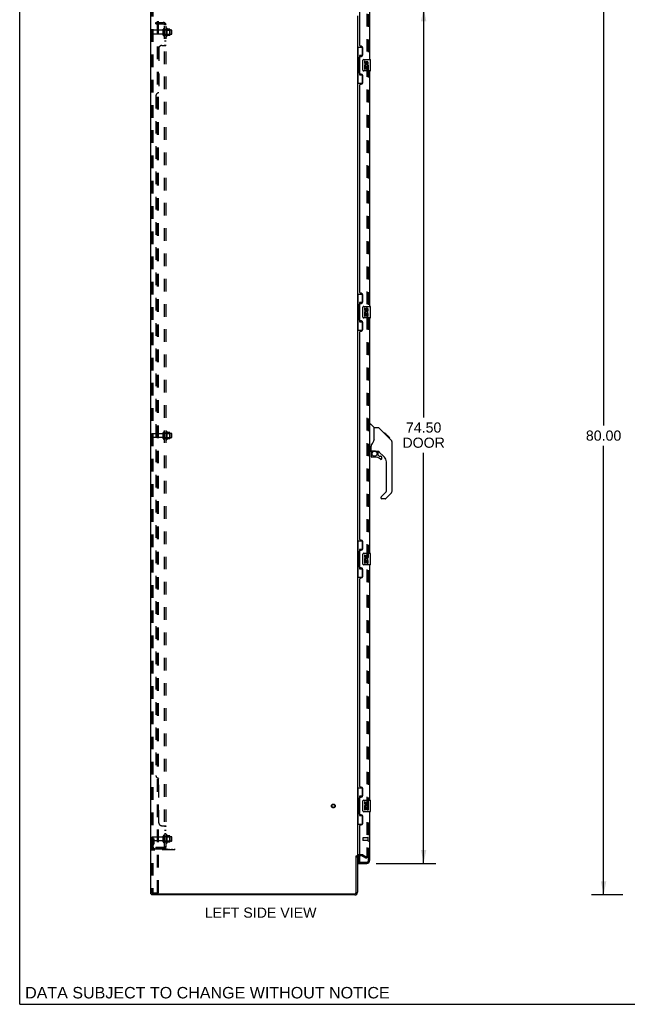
# Model space of a CAD drawing. Header units: inches. Extents: x 0 to 200, y 0 to 129.
# Tile 1 of 15: x 0 to 53, y 0 to 86. Entities that reach past the tile are written whole.
import ezdxf

# ---------------------------------------------------------------- set-up
doc = ezdxf.new("R2010")
doc.units = ezdxf.units.IN
doc.header["$LTSCALE"] = 11
doc.header["$MEASUREMENT"] = 0
doc.linetypes.add('HIDDEN', pattern=[0.2, 0.1, -0.1])
doc.layers.get('0').update_dxf_attribs({"linetype": 'CONTINUOUS'})
for name, color, linetype in [('DEFAULT_2', 8, 'HIDDEN'), ('DIMENSIONS', 7, 'CONTINUOUS'), ('DOOR_ASSEMBLY', 7, 'CONTINUOUS'), ('SUBPANEL', 7, 'CONTINUOUS')]:
    doc.layers.add(name, color=color, linetype=linetype)
doc.styles.get("Standard").update_dxf_attribs({"font": 'arial.ttf'})
doc.dimstyles.new('DIMSTYLE_1', dxfattribs={"dimtxt": 0.882353, "dimasz": 1.176471, "dimexe": 0.09, "dimexo": 0.07, "dimgap": 0.0375, "dimtad": 0, "dimtih": 1, "dimtoh": 1, "dimzin": 4, "dimdsep": 46, "dimtxsty": 'Standard', "dimblk": '_FILLED', "dimblk1": '_FILLED', "dimblk2": '_FILLED', "dimcen": 0.09, "dimadec": 3, "dimazin": 1, "dimtfac": 1, "dimtdec": 3, "dimtofl": 0, "dimtmove": 0, "dimatfit": 3, "dimldrblk": '_FILLED', "dimfxl": 0, "dimtolj": 1, "dimtzin": 4, "dimarcsym": 0})

# ---------------------------------------------------------------- blocks, each defined once
blk = doc.blocks.new('_FILLED')
at = {"color": 0, "linetype": 'ByBlock'}
blk.add_solid([(0, 0), (-1, 0.2), (-1, -0.2)], dxfattribs=at)
blk = doc.blocks.new('*D9')
at = {"layer": 'DIMENSIONS', "color": 2, "linetype": 'Continuous'}
for p, q in [((31.044, 86.771), (36.227, 86.771)), ((35.168, 86.771), (35.168, 51.11)), ((35.168, 12.271), (35.168, 48.021)), ((31.044, 12.271), (36.227, 12.271))]:
    blk.add_line(p, q, dxfattribs=at)
at = {"layer": 'DIMENSIONS', "color": 2, "linetype": 'Continuous', "xscale": 1.1764705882, "yscale": 1.1764705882, "zscale": 1.1764705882}
for p, rotation in [((35.168, 86.771), 90), ((35.168, 12.271), 270)]:
    blk.add_blockref('_FILLED', p, dxfattribs=dict(at, rotation=rotation))
at = {"layer": 'DIMENSIONS', "color": 2, "linetype": 'Continuous', "insert": (35.168, 50.668), "char_height": 0.8824, "width": 3.69342, "attachment_point": 2, "line_spacing_factor": 0.9}
blk.add_mtext('74.50\\PDOOR', dxfattribs=at)
blk = doc.blocks.new('*D12')
at = {"layer": 'DIMENSIONS', "color": 2, "linetype": 'Continuous'}
for p, q in [((52.507, 89.521), (49.775, 89.521)), ((50.834, 89.521), (50.834, 50.403)), ((50.834, 9.521), (50.834, 48.638)), ((52.507, 9.521), (49.775, 9.521))]:
    blk.add_line(p, q, dxfattribs=at)
at = {"layer": 'DIMENSIONS', "color": 2, "linetype": 'Continuous', "xscale": 1.1764705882, "yscale": 1.1764705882, "zscale": 1.1764705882}
for p, rotation in [((50.834, 89.521), 90), ((50.834, 9.521), 270)]:
    blk.add_blockref('_FILLED', p, dxfattribs=dict(at, rotation=rotation))
at = {"layer": 'DIMENSIONS', "color": 2, "linetype": 'Continuous', "insert": (50.834, 49.962), "char_height": 0.8824, "width": 3.08332, "attachment_point": 2, "line_spacing_factor": 0.9}
blk.add_mtext('80.00', dxfattribs=at)

msp = doc.modelspace()

# ---------------------------------------------------------------- linework, layer by layer
at = {"color": 7, "linetype": 'Continuous'}
for p, q in [((0, 0), (0, 129.412)), ((29.305, 12.917), (29.409, 12.917)), ((11.461, 9.625), (11.461, 9.521)), ((11.465, 9.625), (11.499, 9.625)), ((0, 0), (200, 0))]:
    msp.add_line(p, q, dxfattribs=at)
at = {"color": 3, "linetype": 'Continuous'}
for p, q in [((11.409, 9.625), (11.409, 89.417)), ((29.409, 86.073), (29.409, 12.969)), ((29.305, 9.767), (29.305, 12.928)), ((29.409, 12.917), (29.409, 9.767)), ((29.613, 12.917), (29.552, 12.917)), ((11.409, 9.625), (11.465, 9.625)), ((29.163, 9.521), (11.461, 9.521)), ((11.499, 9.625), (29.163, 9.625))]:
    msp.add_line(p, q, dxfattribs=at)
for centre, radius, start, end in [((29.552, 12.774), 0.142, 90, 180), ((29.163, 9.767), 0.246, 270, 360), ((29.163, 9.767), 0.142, 270, 360)]:
    msp.add_arc(centre, radius, start, end, dxfattribs=at)
at = {"layer": 'DEFAULT_2', "color": 8, "linetype": 'HIDDEN'}
for p, q in [((11.513, 89.303), (11.513, 9.738)), ((11.587, 89.303), (11.587, 9.738)), ((11.985, 9.708), (11.985, 89.333)), ((12.089, 9.708), (12.089, 89.333)), ((30.222, 86.255), (30.222, 12.786)), ((12.503, 84.388), (12.503, 84.903)), ((12.613, 84.388), (12.613, 84.903)), ((12.738, 84.98), (12.738, 84.312)), ((12.808, 85.002), (12.808, 84.29)), ((13.064, 84.923), (12.836, 84.923)), ((13.074, 84.901), (13.074, 84.39)), ((12.441, 84.811), (11.543, 84.811)), ((12.441, 84.481), (11.543, 84.481)), ((13.208, 84.833), (12.613, 84.833)), ((13.208, 84.458), (12.613, 84.458)), ((12.758, 84.829), (12.738, 84.849)), ((12.758, 84.462), (12.738, 84.442)), ((12.758, 84.829), (12.758, 84.462)), ((12.758, 84.829), (13.054, 84.829)), ((12.758, 84.462), (13.054, 84.462)), ((13.064, 84.368), (12.836, 84.368)), ((13.054, 84.829), (13.074, 84.849)), ((13.054, 84.829), (13.054, 84.462)), ((13.054, 84.462), (13.074, 84.442)), ((13.238, 84.488), (13.238, 84.803)), ((12.503, 49.263), (12.503, 49.778)), ((12.613, 49.263), (12.613, 49.778)), ((12.738, 49.855), (12.738, 49.187)), ((12.808, 49.877), (12.808, 49.165)), ((13.064, 49.798), (12.836, 49.798)), ((13.074, 49.776), (13.074, 49.265)), ((12.441, 49.686), (11.543, 49.686)), ((12.441, 49.356), (11.543, 49.356)), ((13.208, 49.708), (12.613, 49.708)), ((13.208, 49.333), (12.613, 49.333)), ((12.758, 49.704), (12.738, 49.724)), ((12.758, 49.337), (12.738, 49.317)), ((12.758, 49.704), (12.758, 49.337)), ((12.758, 49.704), (13.054, 49.704)), ((12.758, 49.337), (13.054, 49.337)), ((13.064, 49.243), (12.836, 49.243)), ((13.054, 49.704), (13.074, 49.724)), ((13.054, 49.704), (13.054, 49.337)), ((13.054, 49.337), (13.074, 49.317)), ((13.238, 49.363), (13.238, 49.678)), ((12.503, 14.138), (12.503, 14.653)), ((12.613, 14.138), (12.613, 14.653)), ((13.208, 14.583), (12.613, 14.583)), ((12.738, 14.73), (12.738, 14.062)), ((12.758, 14.579), (12.738, 14.599)), ((12.758, 14.579), (13.054, 14.579)), ((12.758, 14.579), (12.758, 14.212)), ((12.808, 14.752), (12.808, 14.04)), ((13.064, 14.673), (12.836, 14.673)), ((13.054, 14.579), (13.074, 14.599)), ((13.054, 14.579), (13.054, 14.212)), ((13.074, 14.651), (13.074, 14.14)), ((11.617, 14.396), (11.513, 14.396)), ((12.441, 14.561), (11.543, 14.561)), ((12.441, 14.231), (11.543, 14.231)), ((11.601, 14.049), (11.552, 13.982)), ((11.603, 14.055), (11.603, 14.396)), ((11.603, 14.221), (11.707, 14.221)), ((11.617, 14.396), (11.707, 14.396)), ((11.617, 13.695), (11.617, 14.396)), ((11.686, 13.989), (11.637, 13.921)), ((11.707, 14.055), (11.707, 14.396)), ((13.208, 14.208), (12.613, 14.208)), ((12.758, 14.212), (12.738, 14.192)), ((12.758, 14.212), (13.054, 14.212)), ((13.064, 14.118), (12.836, 14.118)), ((13.054, 14.212), (13.074, 14.192)), ((13.238, 14.238), (13.238, 14.553)), ((11.76, 13.552), (13.513, 13.552)), ((13.513, 13.448), (11.76, 13.448)), ((13.01, 13.448), (13.01, 13.552)), ((13.266, 13.448), (13.266, 13.552)), ((13.513, 13.448), (13.513, 13.552)), ((29.814, 13.021), (29.552, 13.021)), ((29.814, 12.917), (29.613, 12.917)), ((29.83, 12.912), (30.17, 12.716)), ((29.882, 13.002), (30.222, 12.806)), ((30.17, 12.716), (30.222, 12.806)), ((11.534, 9.708), (11.529, 9.709)), ((11.534, 9.708), (11.608, 9.708)), ((11.608, 9.708), (11.602, 9.709)), ((11.608, 9.708), (12.089, 9.708))]:
    msp.add_line(p, q, dxfattribs=at)
for points in [[(30.204, 12.766), (30.204, 12.766), (30.202, 12.767), (30.2, 12.767), (30.199, 12.768), (30.197, 12.769)], [(30.222, 12.786), (30.222, 12.784), (30.221, 12.782), (30.221, 12.78), (30.22, 12.778), (30.219, 12.776), (30.218, 12.774), (30.217, 12.772), (30.215, 12.771), (30.214, 12.769), (30.212, 12.768), (30.21, 12.767), (30.208, 12.767), (30.206, 12.766), (30.204, 12.766)], [(11.513, 9.738), (11.514, 9.73), (11.516, 9.723), (11.52, 9.717), (11.524, 9.712), (11.529, 9.709)], [(11.587, 9.738), (11.588, 9.73), (11.59, 9.723), (11.593, 9.717), (11.597, 9.712), (11.602, 9.709)]]:
    msp.add_lwpolyline(points, dxfattribs=at)
for radius in [0.164, 0.124]:
    msp.add_circle((27.305, 17.271), radius, dxfattribs=at)
for centre, radius, start, end in [((12.558, 84.903), 0.055, 360, 180), ((12.777, 84.98), 0.0384, 34.44966, 180), ((12.208, 84.646), 0.698, 23.96793, 30.66313), ((12.855, 84.933), 0.01, 203.96793, 270), ((13.064, 84.913), 0.01, 5.19383, 90), ((12.933, 84.901), 0.141, 0, 5.20805), ((11.543, 84.781), 0.03, 90, 180), ((11.543, 84.511), 0.03, 180, 270), ((12.441, 84.873), 0.0625, 270, 360), ((12.441, 84.418), 0.0625, 0, 90), ((12.558, 84.388), 0.055, 180, 0), ((12.777, 84.312), 0.0384, 180, 325.55034), ((12.208, 84.646), 0.698, 329.33687, 336.03207), ((12.855, 84.358), 0.01, 90, 156.03207), ((13.064, 84.378), 0.01, 270, 354.80617), ((12.933, 84.39), 0.141, 354.79195, 360), ((13.208, 84.803), 0.03, 359.99999, 90), ((13.208, 84.488), 0.03, 270, 0.00001), ((12.441, 49.748), 0.0625, 270, 360), ((12.558, 49.778), 0.055, 360, 180), ((12.777, 49.855), 0.0384, 34.44966, 180), ((12.208, 49.521), 0.698, 23.96793, 30.66313), ((12.855, 49.808), 0.01, 203.96793, 270), ((13.064, 49.788), 0.01, 5.19383, 90), ((12.933, 49.776), 0.141, 0, 5.20805), ((11.543, 49.656), 0.03, 90, 180), ((11.543, 49.386), 0.03, 180, 270), ((12.441, 49.293), 0.0625, 0, 90), ((12.558, 49.263), 0.055, 180, 0), ((12.777, 49.187), 0.0384, 180, 325.55034), ((12.208, 49.521), 0.698, 329.33687, 336.03207), ((12.855, 49.233), 0.01, 90, 156.03207), ((13.064, 49.253), 0.01, 270, 354.80617), ((12.933, 49.265), 0.141, 354.79195, 360), ((13.208, 49.678), 0.03, 359.99999, 90), ((13.208, 49.363), 0.03, 270, 0.00001), ((12.441, 14.623), 0.0625, 270, 360), ((12.558, 14.653), 0.055, 360, 180), ((12.777, 14.73), 0.0384, 34.44966, 180), ((12.208, 14.396), 0.698, 23.96793, 30.66313), ((12.855, 14.683), 0.01, 203.96793, 270), ((13.064, 14.663), 0.01, 5.19383, 90), ((12.933, 14.651), 0.141, 0, 5.20805), ((13.208, 14.553), 0.03, 359.99999, 90), ((11.543, 14.531), 0.03, 90, 180), ((11.543, 14.261), 0.03, 180, 270), ((11.721, 13.86), 0.208, 144.24611, 180), ((11.593, 14.055), 0.01, 324.24611, 360), ((11.721, 13.86), 0.104, 144.24611, 180), ((11.593, 14.055), 0.114, 324.24611, 360), ((12.441, 14.168), 0.0625, 0, 90), ((12.558, 14.138), 0.055, 180, 0), ((12.777, 14.062), 0.0384, 180, 325.55034), ((12.208, 14.396), 0.698, 329.33687, 336.03207), ((12.855, 14.108), 0.01, 90, 156.03207), ((13.064, 14.128), 0.01, 270, 354.80617), ((12.933, 14.14), 0.141, 354.79195, 360), ((13.208, 14.238), 0.03, 270, 0.00001), ((11.76, 13.695), 0.246, 180, 270), ((11.76, 13.695), 0.142, 180, 270), ((29.552, 12.774), 0.246, 90, 180), ((29.814, 12.884), 0.137, 60, 90), ((29.814, 12.884), 0.033, 60, 90)]:
    msp.add_arc(centre, radius, start, end, dxfattribs=at)
at = {"layer": 'DOOR_ASSEMBLY', "color": 3, "linetype": 'Continuous'}
for p, q in [((29.613, 83.478), (29.613, 86.647)), ((30.467, 86.524), (30.467, 82.271)), ((29.733, 83.418), (29.673, 83.418)), ((29.863, 82.668), (29.863, 83.288)), ((29.613, 81.063), (29.613, 82.478)), ((29.673, 82.538), (29.733, 82.538)), ((29.733, 81.003), (29.673, 81.003)), ((29.863, 80.253), (29.863, 80.873)), ((30.467, 81.271), (30.467, 60.771)), ((29.613, 61.978), (29.613, 80.063)), ((29.673, 80.123), (29.733, 80.123)), ((29.733, 61.918), (29.673, 61.918)), ((29.863, 61.168), (29.863, 61.788)), ((29.613, 59.563), (29.613, 60.978)), ((29.673, 61.038), (29.733, 61.038)), ((29.733, 59.503), (29.673, 59.503)), ((29.863, 58.753), (29.863, 59.373)), ((30.467, 59.771), (30.467, 39.271)), ((29.613, 40.478), (29.613, 58.563)), ((29.673, 58.623), (29.733, 58.623)), ((29.733, 40.418), (29.673, 40.418)), ((29.613, 38.063), (29.613, 39.478)), ((29.673, 39.538), (29.733, 39.538)), ((29.863, 39.668), (29.863, 40.288)), ((29.733, 38.003), (29.673, 38.003)), ((29.863, 37.253), (29.863, 37.873)), ((30.467, 38.271), (30.467, 17.771)), ((29.613, 18.978), (29.613, 37.063)), ((29.673, 37.123), (29.733, 37.123)), ((29.733, 18.918), (29.673, 18.918)), ((29.673, 18.038), (29.733, 18.038)), ((29.863, 18.168), (29.863, 18.788)), ((29.613, 16.563), (29.613, 17.978)), ((29.733, 16.503), (29.673, 16.503)), ((29.863, 15.753), (29.863, 16.373)), ((30.467, 16.771), (30.467, 12.517)), ((29.613, 12.395), (29.613, 15.563)), ((29.673, 15.623), (29.733, 15.623)), ((29.488, 12.271), (30.221, 12.271))]:
    msp.add_line(p, q, dxfattribs=at)
at = {"layer": 'DOOR_ASSEMBLY', "color": 8, "linetype": 'HIDDEN'}
for p, q in [((30.363, 12.517), (30.363, 86.524)), ((29.863, 14.489), (29.863, 14.261)), ((30.32, 14.499), (29.873, 14.499)), ((30.32, 14.251), (29.873, 14.251)), ((30.32, 14.517), (30.32, 14.233)), ((29.488, 12.375), (29.633, 12.375)), ((29.633, 12.375), (30.221, 12.375))]:
    msp.add_line(p, q, dxfattribs=at)
at = {"layer": 'DOOR_ASSEMBLY', "color": 7, "linetype": 'Continuous'}
for p, q in [((29.409, 83.346), (29.85, 83.346)), ((29.448, 83.346), (29.448, 82.321)), ((29.813, 83.346), (29.813, 82.566)), ((29.427, 82.321), (29.427, 81.221)), ((29.427, 82.321), (29.549, 82.321)), ((29.549, 82.351), (29.549, 82.372)), ((29.549, 81.221), (29.549, 82.321)), ((29.586, 82.611), (29.586, 80.931)), ((29.813, 82.611), (29.586, 82.611)), ((29.872, 81.371), (29.872, 82.171)), ((29.972, 82.271), (30.512, 82.271)), ((30.01, 82.117), (30.01, 81.98)), ((30.073, 82.117), (30.01, 82.117)), ((30.01, 81.655), (30.01, 81.425)), ((30.028, 81.655), (30.01, 81.655)), ((30.063, 81.655), (30.09, 81.675)), ((30.063, 81.655), (30.324, 81.655)), ((30.073, 81.98), (30.073, 82.117)), ((30.073, 81.425), (30.073, 81.593)), ((30.073, 81.593), (30.138, 81.593)), ((30.138, 82.043), (30.138, 81.974)), ((30.138, 81.593), (30.138, 81.456)), ((30.138, 81.456), (30.199, 81.456)), ((30.199, 81.98), (30.199, 82.022)), ((30.199, 81.456), (30.199, 81.593)), ((30.199, 81.593), (30.261, 81.593)), ((30.254, 81.691), (30.311, 81.666)), ((30.261, 82.022), (30.261, 81.886)), ((30.261, 81.886), (30.324, 81.886)), ((30.261, 81.593), (30.261, 81.425)), ((30.324, 81.886), (30.324, 82.022)), ((30.324, 81.425), (30.324, 81.655)), ((30.527, 81.286), (30.527, 82.256)), ((29.427, 81.221), (29.549, 81.221)), ((29.448, 81.221), (29.448, 80.196)), ((29.549, 81.17), (29.549, 81.191)), ((29.586, 80.931), (29.813, 80.931)), ((29.813, 80.976), (29.813, 80.196)), ((30.512, 81.271), (29.972, 81.271)), ((30.01, 81.425), (30.073, 81.425)), ((30.261, 81.425), (30.324, 81.425)), ((29.409, 80.196), (29.85, 80.196)), ((29.409, 61.846), (29.85, 61.846)), ((29.448, 61.846), (29.448, 60.821)), ((29.813, 61.846), (29.813, 61.066)), ((29.586, 61.111), (29.586, 59.431)), ((29.813, 61.111), (29.586, 61.111)), ((29.427, 60.821), (29.427, 59.721)), ((29.427, 60.821), (29.549, 60.821)), ((29.549, 60.851), (29.549, 60.872)), ((29.549, 59.721), (29.549, 60.821)), ((29.872, 59.871), (29.872, 60.671)), ((29.972, 60.771), (30.512, 60.771)), ((30.01, 60.617), (30.01, 60.48)), ((30.073, 60.617), (30.01, 60.617)), ((30.01, 60.155), (30.01, 59.925)), ((30.028, 60.155), (30.01, 60.155)), ((30.063, 60.155), (30.09, 60.175)), ((30.063, 60.155), (30.324, 60.155)), ((30.073, 60.48), (30.073, 60.617)), ((30.073, 59.925), (30.073, 60.093)), ((30.073, 60.093), (30.138, 60.093)), ((30.138, 60.543), (30.138, 60.474)), ((30.138, 60.093), (30.138, 59.956)), ((30.199, 60.48), (30.199, 60.522)), ((30.199, 59.956), (30.199, 60.093)), ((30.199, 60.093), (30.261, 60.093)), ((30.254, 60.191), (30.311, 60.166)), ((30.261, 60.522), (30.261, 60.386)), ((30.261, 60.386), (30.324, 60.386)), ((30.261, 60.093), (30.261, 59.925)), ((30.324, 60.386), (30.324, 60.522)), ((30.324, 59.925), (30.324, 60.155)), ((30.527, 59.786), (30.527, 60.756)), ((29.427, 59.721), (29.549, 59.721)), ((29.448, 59.721), (29.448, 58.696)), ((29.549, 59.67), (29.549, 59.691)), ((29.586, 59.431), (29.813, 59.431)), ((29.813, 59.476), (29.813, 58.696)), ((30.512, 59.771), (29.972, 59.771)), ((30.01, 59.925), (30.073, 59.925)), ((30.138, 59.956), (30.199, 59.956)), ((30.261, 59.925), (30.324, 59.925)), ((29.409, 58.696), (29.85, 58.696)), ((30.467, 50.525), (30.53, 50.525)), ((30.855, 50.216), (30.558, 50.513)), ((31.222, 50.21), (30.861, 50.21)), ((30.861, 49.105), (30.861, 50.21)), ((32.043, 49.422), (31.278, 50.187)), ((31.799, 49.732), (31.732, 49.732)), ((31.799, 49.732), (32.126, 49.406)), ((31.806, 49.725), (31.74, 49.725)), ((31.816, 49.715), (31.749, 49.715)), ((31.823, 49.709), (31.756, 49.709)), ((31.831, 49.701), (31.764, 49.701)), ((31.85, 49.681), (31.783, 49.681)), ((31.873, 49.658), (31.806, 49.658)), ((31.896, 49.635), (31.829, 49.635)), ((31.92, 49.611), (31.853, 49.611)), ((31.944, 49.588), (31.877, 49.588)), ((31.967, 49.564), (31.9, 49.564)), ((31.989, 49.542), (31.923, 49.542)), ((32.01, 49.522), (31.943, 49.522)), ((32.027, 49.504), (31.96, 49.504)), ((32.04, 49.491), (31.973, 49.491)), ((32.044, 49.487), (31.977, 49.487)), ((32.046, 49.485), (31.979, 49.485)), ((32.047, 49.485), (31.98, 49.485)), ((32.047, 49.484), (31.981, 49.484)), ((32.029, 49.434), (31.981, 49.483)), ((32.05, 49.481), (31.983, 49.481)), ((32.054, 49.477), (31.988, 49.477)), ((32.06, 49.471), (31.994, 49.471)), ((32.074, 49.457), (32.007, 49.457)), ((32.089, 49.442), (32.022, 49.442)), ((32.042, 49.422), (32.029, 49.434)), ((32.097, 49.435), (32.03, 49.435)), ((32.104, 49.428), (32.037, 49.428)), ((32.042, 49.421), (32.321, 49.143)), ((32.116, 49.416), (32.049, 49.416)), ((32.121, 49.41), (32.054, 49.41)), ((32.124, 49.407), (32.057, 49.407)), ((32.126, 49.406), (32.059, 49.406)), ((32.125, 49.406), (32.059, 49.406)), ((32.126, 49.405), (32.059, 49.405)), ((32.215, 49.317), (32.126, 49.405)), ((32.144, 49.321), (32.21, 49.321)), ((32.212, 49.319), (32.145, 49.319)), ((32.215, 49.317), (32.148, 49.317)), ((32.341, 49.121), (32.321, 49.143)), ((32.436, 48.866), (32.435, 48.896)), ((30.546, 48.143), (30.467, 48.143)), ((30.585, 48.182), (30.585, 48.589)), ((30.605, 48.184), (30.9, 48.184)), ((30.643, 48.104), (30.723, 48.184)), ((30.649, 48.099), (30.646, 48.102)), ((30.653, 48.095), (30.649, 48.099)), ((30.657, 48.091), (30.653, 48.095)), ((31.173, 48.143), (31.085, 48.143)), ((31.215, 47.811), (31.215, 48.138)), ((31.751, 47.647), (31.25, 48.148)), ((32.436, 44.763), (32.436, 48.866)), ((30.585, 47.965), (30.585, 47.728)), ((30.9, 47.649), (30.664, 47.649)), ((31.219, 47.803), (31.291, 47.731)), ((31.299, 47.728), (31.452, 47.728)), ((31.53, 47.53), (31.53, 47.649)), ((31.924, 44.677), (31.924, 47.229)), ((31.465, 44.186), (31.901, 44.621)), ((31.452, 44.153), (31.452, 44.088)), ((31.813, 44.009), (31.53, 44.009)), ((32.32, 44.484), (31.868, 44.032)), ((29.409, 40.346), (29.85, 40.346)), ((29.448, 40.346), (29.448, 39.321)), ((29.813, 40.346), (29.813, 39.566)), ((29.813, 39.611), (29.586, 39.611)), ((29.586, 39.611), (29.586, 37.931)), ((29.427, 39.321), (29.549, 39.321)), ((29.427, 39.321), (29.427, 38.221)), ((29.549, 39.351), (29.549, 39.372)), ((29.549, 38.221), (29.549, 39.321)), ((29.872, 38.371), (29.872, 39.171)), ((29.972, 39.271), (30.512, 39.271)), ((30.073, 39.117), (30.01, 39.117)), ((30.01, 39.117), (30.01, 38.98)), ((30.028, 38.655), (30.01, 38.655)), ((30.01, 38.655), (30.01, 38.425)), ((30.063, 38.655), (30.09, 38.675)), ((30.063, 38.655), (30.324, 38.655)), ((30.073, 38.98), (30.073, 39.117)), ((30.073, 38.593), (30.138, 38.593)), ((30.073, 38.425), (30.073, 38.593)), ((30.138, 39.043), (30.138, 38.974)), ((30.138, 38.593), (30.138, 38.456)), ((30.199, 38.98), (30.199, 39.022)), ((30.199, 38.593), (30.261, 38.593)), ((30.199, 38.456), (30.199, 38.593)), ((30.254, 38.691), (30.311, 38.666)), ((30.261, 39.022), (30.261, 38.886)), ((30.261, 38.886), (30.324, 38.886)), ((30.261, 38.593), (30.261, 38.425)), ((30.324, 38.886), (30.324, 39.022)), ((30.324, 38.425), (30.324, 38.655)), ((30.527, 38.286), (30.527, 39.256)), ((29.427, 38.221), (29.549, 38.221)), ((29.448, 38.221), (29.448, 37.196)), ((29.549, 38.17), (29.549, 38.191)), ((29.586, 37.931), (29.813, 37.931)), ((29.813, 37.976), (29.813, 37.196)), ((30.512, 38.271), (29.972, 38.271)), ((30.01, 38.425), (30.073, 38.425)), ((30.138, 38.456), (30.199, 38.456)), ((30.261, 38.425), (30.324, 38.425)), ((29.409, 37.196), (29.85, 37.196)), ((29.409, 18.846), (29.85, 18.846)), ((29.448, 18.846), (29.448, 17.821)), ((29.813, 18.111), (29.586, 18.111)), ((29.586, 18.111), (29.586, 16.431)), ((29.813, 18.846), (29.813, 18.066)), ((29.427, 17.821), (29.549, 17.821)), ((29.427, 17.821), (29.427, 16.721)), ((29.549, 17.851), (29.549, 17.872)), ((29.549, 16.721), (29.549, 17.821)), ((29.872, 16.871), (29.872, 17.671)), ((29.972, 17.771), (30.512, 17.771)), ((30.073, 17.617), (30.01, 17.617)), ((30.01, 17.617), (30.01, 17.48)), ((30.028, 17.155), (30.01, 17.155)), ((30.01, 17.155), (30.01, 16.925)), ((30.063, 17.155), (30.09, 17.175)), ((30.063, 17.155), (30.324, 17.155)), ((30.073, 17.48), (30.073, 17.617)), ((30.138, 17.543), (30.138, 17.474)), ((30.199, 17.48), (30.199, 17.522)), ((30.254, 17.191), (30.311, 17.166)), ((30.261, 17.522), (30.261, 17.386)), ((30.261, 17.386), (30.324, 17.386)), ((30.324, 17.386), (30.324, 17.522)), ((30.324, 16.925), (30.324, 17.155)), ((30.527, 16.786), (30.527, 17.756)), ((29.427, 16.721), (29.549, 16.721)), ((29.448, 16.721), (29.448, 15.696)), ((29.549, 16.67), (29.549, 16.691)), ((29.586, 16.431), (29.813, 16.431)), ((29.813, 16.476), (29.813, 15.696)), ((30.512, 16.771), (29.972, 16.771)), ((30.01, 16.925), (30.073, 16.925)), ((30.073, 17.093), (30.138, 17.093)), ((30.073, 16.925), (30.073, 17.093)), ((30.138, 17.093), (30.138, 16.956)), ((30.138, 16.956), (30.199, 16.956)), ((30.199, 17.093), (30.261, 17.093)), ((30.199, 16.956), (30.199, 17.093)), ((30.261, 17.093), (30.261, 16.925)), ((30.261, 16.925), (30.324, 16.925)), ((29.409, 15.696), (29.85, 15.696)), ((29.488, 12.902), (29.488, 12.395)), ((29.488, 12.375), (29.488, 12.271))]:
    msp.add_line(p, q, dxfattribs=at)
for points in [[(29.586, 82.587), (29.586, 82.584), (29.587, 82.58), (29.588, 82.576), (29.589, 82.572), (29.591, 82.567), (29.593, 82.562), (29.595, 82.556), (29.598, 82.55), (29.602, 82.544), (29.606, 82.537), (29.61, 82.53), (29.615, 82.522), (29.62, 82.513), (29.622, 82.51)], [(29.872, 82.171), (29.873, 82.177), (29.873, 82.183), (29.874, 82.189), (29.875, 82.195), (29.877, 82.201), (29.879, 82.207)], [(29.622, 81.032), (29.62, 81.028), (29.615, 81.02), (29.61, 81.012), (29.606, 81.005), (29.602, 80.998), (29.598, 80.991), (29.595, 80.985), (29.593, 80.98), (29.591, 80.975), (29.589, 80.97), (29.588, 80.966), (29.587, 80.962), (29.586, 80.958), (29.586, 80.955)], [(29.879, 81.335), (29.877, 81.34), (29.875, 81.346), (29.874, 81.352), (29.873, 81.358), (29.873, 81.365), (29.872, 81.371)], [(29.586, 61.087), (29.586, 61.084), (29.587, 61.08), (29.588, 61.076), (29.589, 61.072), (29.591, 61.067), (29.593, 61.062), (29.595, 61.056), (29.598, 61.05), (29.602, 61.044), (29.606, 61.037), (29.61, 61.03), (29.615, 61.022), (29.62, 61.013), (29.622, 61.01)], [(29.872, 60.671), (29.873, 60.677), (29.873, 60.683), (29.874, 60.689), (29.875, 60.695), (29.877, 60.701), (29.879, 60.707)], [(29.622, 59.532), (29.62, 59.528), (29.615, 59.52), (29.61, 59.512), (29.606, 59.505), (29.602, 59.498), (29.598, 59.491), (29.595, 59.485), (29.593, 59.48), (29.591, 59.475), (29.589, 59.47), (29.588, 59.466), (29.587, 59.462), (29.586, 59.458), (29.586, 59.455)], [(29.879, 59.835), (29.877, 59.84), (29.875, 59.846), (29.874, 59.852), (29.873, 59.858), (29.873, 59.865), (29.872, 59.871)], [(31.278, 50.187), (31.27, 50.193), (31.262, 50.199), (31.252, 50.204), (31.243, 50.207), (31.232, 50.209), (31.222, 50.21)], [(30.861, 49.168), (30.84, 49.11), (30.81, 49.041), (30.773, 48.971), (30.731, 48.899), (30.684, 48.825), (30.639, 48.76)], [(31.981, 49.483), (31.96, 49.505), (31.938, 49.526), (31.916, 49.548)], [(32.436, 48.866), (32.435, 48.895), (32.429, 48.936), (32.42, 48.977), (32.406, 49.016), (32.388, 49.053), (32.366, 49.088), (32.341, 49.121)], [(30.639, 48.76), (30.627, 48.743), (30.612, 48.714), (30.6, 48.682), (30.591, 48.648), (30.586, 48.614), (30.585, 48.589)], [(30.657, 48.091), (30.648, 48.08), (30.639, 48.069), (30.632, 48.058), (30.625, 48.046), (30.619, 48.033), (30.614, 48.02), (30.61, 48.007), (30.608, 47.993), (30.606, 47.979), (30.605, 47.965)], [(30.646, 48.102), (30.645, 48.103), (30.644, 48.104), (30.643, 48.104), (30.643, 48.104)], [(30.9, 48.184), (30.908, 48.184), (30.928, 48.183), (30.948, 48.181), (30.968, 48.177), (30.988, 48.172), (31.006, 48.167), (31.022, 48.162), (31.036, 48.157), (31.048, 48.152), (31.058, 48.149), (31.068, 48.146), (31.076, 48.144), (31.084, 48.143), (31.085, 48.143)], [(29.586, 39.587), (29.586, 39.584), (29.587, 39.58), (29.588, 39.576), (29.589, 39.572), (29.591, 39.567), (29.593, 39.562), (29.595, 39.556), (29.598, 39.55), (29.602, 39.544), (29.606, 39.537), (29.61, 39.53), (29.615, 39.522), (29.62, 39.513), (29.622, 39.51)], [(29.872, 39.171), (29.873, 39.177), (29.873, 39.183), (29.874, 39.189), (29.875, 39.195), (29.877, 39.201), (29.879, 39.207)], [(29.622, 38.032), (29.62, 38.028), (29.615, 38.02), (29.61, 38.012), (29.606, 38.005), (29.602, 37.998), (29.598, 37.991), (29.595, 37.985), (29.593, 37.98), (29.591, 37.975), (29.589, 37.97), (29.588, 37.966), (29.587, 37.962), (29.586, 37.958), (29.586, 37.955)], [(29.879, 38.335), (29.877, 38.34), (29.875, 38.346), (29.874, 38.352), (29.873, 38.358), (29.873, 38.365), (29.872, 38.371)], [(29.586, 18.087), (29.586, 18.084), (29.587, 18.08), (29.588, 18.076), (29.589, 18.072), (29.591, 18.067), (29.593, 18.062), (29.595, 18.056), (29.598, 18.05), (29.602, 18.044), (29.606, 18.037), (29.61, 18.03), (29.615, 18.022), (29.62, 18.013), (29.622, 18.01)], [(29.872, 17.671), (29.873, 17.677), (29.873, 17.683), (29.874, 17.689), (29.875, 17.695), (29.877, 17.701), (29.879, 17.707)], [(29.622, 16.532), (29.62, 16.528), (29.615, 16.52), (29.61, 16.512), (29.606, 16.505), (29.602, 16.498), (29.598, 16.491), (29.595, 16.485), (29.593, 16.48), (29.591, 16.475), (29.589, 16.47), (29.588, 16.466), (29.587, 16.462), (29.586, 16.458), (29.586, 16.455)], [(29.879, 16.835), (29.877, 16.84), (29.875, 16.846), (29.874, 16.852), (29.873, 16.858), (29.873, 16.865), (29.872, 16.871)]]:
    msp.add_lwpolyline(points, dxfattribs=at)
msp.add_circle((30.9, 47.944), 0.217, dxfattribs=at)
at = {"layer": 'DOOR_ASSEMBLY', "color": 3, "linetype": 'Continuous'}
for centre, radius, start, end in [((29.673, 83.478), 0.06, 180, 270), ((29.733, 83.288), 0.13, 0, 90), ((29.673, 82.478), 0.06, 90, 180), ((29.733, 82.668), 0.13, 270, 360), ((29.673, 81.063), 0.06, 180, 270), ((29.733, 80.873), 0.13, 0, 90), ((29.673, 80.063), 0.06, 90, 180), ((29.733, 80.253), 0.13, 270, 360), ((29.673, 61.978), 0.06, 180, 270), ((29.733, 61.788), 0.13, 0, 90), ((29.673, 60.978), 0.06, 90, 180), ((29.733, 61.168), 0.13, 270, 360), ((29.673, 59.563), 0.06, 180, 270), ((29.733, 59.373), 0.13, 0, 90), ((29.673, 58.563), 0.06, 90, 180), ((29.733, 58.753), 0.13, 270, 360), ((29.673, 40.478), 0.06, 180, 270), ((29.733, 40.288), 0.13, 0, 90), ((29.673, 39.478), 0.06, 90, 180), ((29.733, 39.668), 0.13, 270, 360), ((29.673, 38.063), 0.06, 180, 270), ((29.733, 37.873), 0.13, 0, 90), ((29.673, 37.063), 0.06, 90, 180), ((29.733, 37.253), 0.13, 270, 360), ((29.673, 18.978), 0.06, 180, 270), ((29.733, 18.788), 0.13, 0, 90), ((29.673, 17.978), 0.06, 90, 180), ((29.733, 18.168), 0.13, 270, 360), ((29.673, 16.563), 0.06, 180, 270), ((29.733, 16.373), 0.13, 0, 90), ((29.673, 15.563), 0.06, 90, 180), ((29.733, 15.753), 0.13, 270, 360), ((29.633, 12.395), 0.02, 180, 270), ((30.221, 12.517), 0.246, 270, 360)]:
    msp.add_arc(centre, radius, start, end, dxfattribs=at)
at = {"layer": 'DOOR_ASSEMBLY', "color": 7, "linetype": 'Continuous'}
for centre, radius, start, end in [((29.972, 82.171), 0.1, 90, 158.79459), ((30.104, 81.98), 0.0943, 180, 360), ((30.164, 81.729), 0.154, 161.41988, 206.19629), ((30.167, 81.729), 0.157, 336.59665, 161.87913), ((30.167, 81.729), 0.157, 205.73705, 207.8532), ((30.104, 81.98), 0.0314, 180, 261.22946), ((30.167, 81.729), 0.0943, 336.59665, 215.11217), ((30.104, 81.985), 0.0362, 263.42855, 341.76278), ((30.23, 82.022), 0.0943, 68.69989, 167.43379), ((30.23, 82.022), 0.0314, 0, 180.04847), ((30.23, 82.022), 0.0943, 0, 68.67039), ((30.512, 82.256), 0.015, 0, 90), ((29.972, 81.371), 0.1, 201.20502, 270), ((30.512, 81.286), 0.015, 270, 360), ((29.972, 60.671), 0.1, 90, 158.79459), ((30.104, 60.48), 0.0943, 180, 360), ((30.164, 60.229), 0.154, 161.41988, 206.19629), ((30.167, 60.229), 0.157, 336.59665, 161.87913), ((30.167, 60.229), 0.157, 205.73705, 207.8532), ((30.104, 60.48), 0.0314, 180, 261.22946), ((30.167, 60.229), 0.0943, 336.59665, 215.11217), ((30.104, 60.485), 0.0362, 263.42855, 341.76278), ((30.23, 60.522), 0.0943, 68.69989, 167.43379), ((30.23, 60.522), 0.0314, 0, 180.04847), ((30.23, 60.522), 0.0943, 0, 68.67039), ((30.512, 60.756), 0.015, 0, 90), ((29.972, 59.871), 0.1, 201.20502, 270), ((30.512, 59.786), 0.015, 270, 360), ((30.53, 50.485), 0.0394, 45, 90), ((30.841, 50.202), 0.0197, 7.5, 45), ((32.003, 48.849), 0.433, 42.23856, 42.72732), ((30.546, 48.182), 0.0394, 270, 360), ((30.605, 48.204), 0.0197, 180, 270), ((30.782, 47.965), 0.197, 135, 180), ((31.173, 47.946), 0.197, 45, 90), ((30.664, 47.728), 0.0787, 180, 270), ((30.9, 46.861), 0.787, 50.4788, 90), ((31.227, 47.811), 0.0118, 180, 225), ((31.299, 47.739), 0.0118, 225, 270), ((31.452, 47.53), 0.0787, 230.4788, 360), ((31.452, 47.649), 0.0787, 0, 90), ((31.333, 47.229), 0.591, 0, 45), ((31.845, 44.677), 0.0787, 315, 360), ((32.042, 44.763), 0.394, 315, 360), ((31.499, 44.153), 0.0472, 135, 180), ((31.53, 44.088), 0.0787, 180, 270), ((31.813, 44.088), 0.0787, 270, 315), ((29.972, 39.171), 0.1, 90, 158.79459), ((30.104, 38.98), 0.0943, 180, 360), ((30.164, 38.729), 0.154, 161.41988, 206.19629), ((30.167, 38.729), 0.157, 336.59665, 161.87913), ((30.167, 38.729), 0.157, 205.73705, 207.8532), ((30.104, 38.98), 0.0314, 180, 261.22946), ((30.167, 38.729), 0.0943, 336.59665, 215.11217), ((30.104, 38.985), 0.0362, 263.42855, 341.76278), ((30.23, 39.022), 0.0943, 68.69989, 167.43379), ((30.23, 39.022), 0.0314, 0, 180.04847), ((30.23, 39.022), 0.0943, 0, 68.67039), ((30.512, 39.256), 0.015, 0, 90), ((29.972, 38.371), 0.1, 201.20502, 270), ((30.512, 38.286), 0.015, 270, 360), ((29.972, 17.671), 0.1, 90, 158.79459), ((30.104, 17.48), 0.0943, 180, 360), ((30.164, 17.229), 0.154, 161.41988, 206.19629), ((30.167, 17.229), 0.157, 336.59665, 161.87913), ((30.167, 17.229), 0.157, 205.73705, 207.8532), ((30.104, 17.48), 0.0314, 180, 261.22946), ((30.167, 17.229), 0.0943, 336.59665, 215.11217), ((30.104, 17.485), 0.0362, 263.42855, 341.76278), ((30.23, 17.522), 0.0943, 68.69989, 167.43379), ((30.23, 17.522), 0.0314, 0, 180.04847), ((30.23, 17.522), 0.0943, 0, 68.67039), ((30.512, 17.756), 0.015, 0, 90), ((29.972, 16.871), 0.1, 201.20502, 270), ((30.512, 16.786), 0.015, 270, 360), ((29.508, 12.395), 0.02, 180, 270), ((30.303, 12.661), 0.26, 267.41339, 270)]:
    msp.add_arc(centre, radius, start, end, dxfattribs=at)
at = {"layer": 'DOOR_ASSEMBLY', "color": 8, "linetype": 'HIDDEN'}
for centre, radius, start, end in [((29.873, 14.489), 0.01, 90, 180), ((29.873, 14.261), 0.01, 180, 270), ((30.342, 14.517), 0.0215, 0, 180), ((30.342, 14.233), 0.0215, 180, 360), ((30.221, 12.517), 0.142, 270, 360)]:
    msp.add_arc(centre, radius, start, end, dxfattribs=at)
at = {"layer": 'DOOR_ASSEMBLY', "color": 7, "linetype": 'Continuous'}
for centre, start_param, end_param in [((29.653, 82.361), 0.699287, 1.51401), ((29.653, 82.361), -4.655602, -3.84088), ((29.653, 81.18), 0.699287, 1.51401), ((29.653, 81.18), -4.655602, -3.84088), ((29.653, 60.861), 0.699287, 1.51401), ((29.653, 60.861), -4.655602, -3.84088), ((29.653, 59.68), 0.699287, 1.51401), ((29.653, 59.68), -4.655602, -3.84088), ((29.653, 39.361), 0.699287, 1.51401), ((29.653, 39.361), -4.655602, -3.84088), ((29.653, 38.18), 0.699287, 1.51401), ((29.653, 38.18), -4.655602, -3.84088), ((29.653, 17.861), 0.699287, 1.51401), ((29.653, 17.861), -4.655602, -3.84088), ((29.653, 16.68), 0.699287, 1.51401), ((29.653, 16.68), -4.655602, -3.84088)]:
    msp.add_ellipse(centre, major_axis=(0, 0.18), ratio=0.579493, start_param=start_param, end_param=end_param, dxfattribs=at)
at = {"layer": 'SUBPANEL', "color": 8, "linetype": 'HIDDEN'}
for p, q in [((11.863, 85.365), (11.863, 85.49)), ((11.863, 85.49), (12.501, 85.49)), ((11.863, 85.365), (12.501, 85.365)), ((12.113, 85.365), (12.113, 85.49)), ((12.684, 85.403), (12.588, 85.324)), ((12.613, 13.677), (12.613, 85.365)), ((12.613, 85.365), (12.738, 85.365)), ((12.613, 84.896), (12.738, 84.896)), ((12.738, 13.677), (12.738, 85.365)), ((12.613, 84.396), (12.738, 84.396)), ((12.613, 84.168), (12.738, 84.168)), ((12.113, 83.24), (12.113, 79.365)), ((12.363, 83.49), (12.684, 83.49)), ((12.599, 83.509), (12.603, 83.512)), ((12.613, 83.887), (12.738, 83.887)), ((12.613, 83.524), (12.613, 83.525)), ((12.613, 83.525), (12.738, 83.525)), ((11.863, 79.115), (11.863, 19.927)), ((12.613, 49.771), (12.738, 49.771)), ((12.613, 49.271), (12.738, 49.271)), ((12.113, 15.802), (12.113, 19.677)), ((12.363, 15.552), (12.684, 15.552)), ((12.613, 15.517), (12.738, 15.517)), ((12.738, 15.518), (12.738, 15.517)), ((12.613, 15.155), (12.738, 15.155)), ((12.613, 14.874), (12.738, 14.874)), ((12.613, 14.646), (12.738, 14.646)), ((12.684, 13.639), (12.588, 13.718)), ((12.613, 14.146), (12.738, 14.146)), ((11.863, 13.677), (12.501, 13.677)), ((11.863, 13.677), (11.863, 13.552)), ((12.501, 13.552), (11.863, 13.552)), ((12.113, 13.677), (12.113, 13.552)), ((12.613, 13.677), (12.738, 13.677))]:
    msp.add_line(p, q, dxfattribs=at)
for points in [[(12.588, 85.324), (12.587, 85.324), (12.587, 85.325), (12.587, 85.326), (12.588, 85.327), (12.588, 85.328), (12.589, 85.329), (12.59, 85.331), (12.591, 85.332), (12.592, 85.334), (12.594, 85.335), (12.595, 85.337)], [(12.595, 85.337), (12.599, 85.341), (12.601, 85.343), (12.603, 85.345), (12.605, 85.348), (12.606, 85.35), (12.608, 85.352), (12.61, 85.355), (12.611, 85.357), (12.612, 85.359), (12.613, 85.361), (12.613, 85.363), (12.613, 85.365)], [(12.609, 85.342), (12.609, 85.342), (12.609, 85.342), (12.609, 85.342), (12.609, 85.342), (12.61, 85.342), (12.61, 85.342), (12.61, 85.342), (12.611, 85.343), (12.611, 85.343), (12.612, 85.343), (12.613, 85.344), (12.613, 85.344), (12.614, 85.344), (12.614, 85.345), (12.615, 85.345), (12.616, 85.345), (12.616, 85.346), (12.617, 85.346), (12.617, 85.346), (12.618, 85.347), (12.619, 85.347), (12.62, 85.347), (12.62, 85.348), (12.621, 85.348), (12.622, 85.348), (12.622, 85.349), (12.623, 85.349), (12.624, 85.35), (12.625, 85.35), (12.626, 85.35), (12.626, 85.351), (12.627, 85.351), (12.628, 85.351), (12.629, 85.352), (12.63, 85.352), (12.631, 85.352), (12.631, 85.353), (12.632, 85.353), (12.633, 85.354), (12.634, 85.354), (12.635, 85.354), (12.636, 85.355), (12.637, 85.355), (12.638, 85.355), (12.639, 85.356), (12.64, 85.356), (12.641, 85.356), (12.642, 85.357), (12.643, 85.357), (12.644, 85.358), (12.645, 85.358), (12.646, 85.358), (12.648, 85.359), (12.649, 85.359), (12.65, 85.359), (12.651, 85.36), (12.652, 85.36), (12.653, 85.36), (12.654, 85.361), (12.655, 85.361), (12.656, 85.361), (12.657, 85.362), (12.658, 85.362), (12.659, 85.362), (12.66, 85.362), (12.661, 85.363), (12.662, 85.363), (12.663, 85.363), (12.664, 85.363), (12.665, 85.363), (12.666, 85.364), (12.667, 85.364), (12.668, 85.364), (12.669, 85.364), (12.669, 85.364), (12.67, 85.364), (12.671, 85.364), (12.672, 85.365), (12.672, 85.365), (12.673, 85.365), (12.673, 85.365), (12.673, 85.365)], [(12.613, 85.345), (12.613, 85.344), (12.612, 85.344), (12.612, 85.344), (12.611, 85.343), (12.611, 85.343), (12.611, 85.343), (12.61, 85.342), (12.61, 85.342), (12.61, 85.342), (12.609, 85.342), (12.609, 85.342)], [(12.673, 85.365), (12.673, 85.365), (12.673, 85.365), (12.673, 85.365), (12.673, 85.365), (12.672, 85.365), (12.672, 85.365), (12.671, 85.365), (12.671, 85.365), (12.67, 85.365), (12.67, 85.365)], [(12.684, 85.403), (12.686, 85.401), (12.689, 85.399), (12.691, 85.397), (12.695, 85.395), (12.698, 85.393), (12.701, 85.391), (12.705, 85.39), (12.709, 85.388)], [(12.709, 85.388), (12.716, 85.385), (12.719, 85.383), (12.722, 85.382), (12.725, 85.38), (12.728, 85.379), (12.731, 85.377), (12.733, 85.375), (12.735, 85.373), (12.736, 85.371), (12.737, 85.369), (12.738, 85.368), (12.738, 85.366), (12.738, 85.365)], [(12.588, 83.49), (12.587, 83.491), (12.587, 83.493), (12.587, 83.495), (12.588, 83.496), (12.588, 83.498), (12.589, 83.499), (12.59, 83.501), (12.591, 83.502), (12.592, 83.504), (12.594, 83.505), (12.595, 83.507), (12.597, 83.508)], [(12.588, 83.49), (12.587, 83.491), (12.587, 83.493), (12.587, 83.495), (12.588, 83.496), (12.588, 83.498), (12.589, 83.499)], [(12.59, 83.501), (12.591, 83.502), (12.592, 83.504), (12.594, 83.505), (12.595, 83.507), (12.597, 83.508), (12.599, 83.509)], [(12.603, 83.512), (12.605, 83.513), (12.606, 83.515), (12.608, 83.516), (12.61, 83.518), (12.611, 83.519), (12.612, 83.521), (12.613, 83.522)], [(12.606, 83.515), (12.608, 83.516), (12.61, 83.518), (12.611, 83.519), (12.612, 83.521), (12.613, 83.522), (12.613, 83.524), (12.613, 83.525)], [(12.684, 83.49), (12.686, 83.491), (12.689, 83.493), (12.691, 83.494), (12.695, 83.496), (12.698, 83.497), (12.701, 83.499), (12.705, 83.501), (12.712, 83.504)], [(12.684, 83.49), (12.686, 83.491), (12.689, 83.493), (12.691, 83.494), (12.695, 83.496)], [(12.712, 83.504), (12.716, 83.505), (12.719, 83.507)], [(12.719, 83.507), (12.722, 83.508), (12.725, 83.51), (12.728, 83.511), (12.731, 83.513), (12.733, 83.515), (12.735, 83.517), (12.736, 83.519), (12.737, 83.52)], [(12.725, 83.51), (12.728, 83.511), (12.731, 83.513), (12.733, 83.515), (12.735, 83.517), (12.736, 83.519), (12.737, 83.52), (12.738, 83.522), (12.738, 83.524), (12.738, 83.525)], [(12.738, 83.522), (12.738, 83.524), (12.738, 83.525)], [(12.588, 15.552), (12.587, 15.55), (12.587, 15.549), (12.587, 15.547), (12.588, 15.545), (12.588, 15.544), (12.589, 15.542), (12.59, 15.541), (12.591, 15.539), (12.592, 15.538), (12.594, 15.536), (12.595, 15.535), (12.597, 15.534), (12.599, 15.532), (12.603, 15.53)], [(12.588, 15.552), (12.587, 15.55), (12.587, 15.549), (12.587, 15.547), (12.588, 15.545), (12.588, 15.544), (12.589, 15.542), (12.59, 15.541), (12.591, 15.539), (12.592, 15.538), (12.594, 15.536), (12.595, 15.535), (12.597, 15.534)], [(12.603, 15.53), (12.605, 15.528), (12.606, 15.527), (12.608, 15.525), (12.61, 15.524), (12.611, 15.523), (12.612, 15.521), (12.613, 15.52), (12.613, 15.518), (12.613, 15.517)], [(12.605, 15.528), (12.606, 15.527), (12.608, 15.525)], [(12.61, 15.524), (12.611, 15.523), (12.612, 15.521), (12.613, 15.52), (12.613, 15.518), (12.613, 15.517)], [(12.684, 15.552), (12.686, 15.55), (12.689, 15.549), (12.691, 15.547), (12.695, 15.546), (12.698, 15.544), (12.701, 15.543), (12.705, 15.541)], [(12.684, 15.552), (12.686, 15.55), (12.689, 15.549), (12.691, 15.547), (12.695, 15.546)], [(12.705, 15.541), (12.712, 15.538), (12.716, 15.537), (12.719, 15.535)], [(12.719, 15.535), (12.722, 15.534), (12.725, 15.532), (12.728, 15.53), (12.731, 15.529), (12.733, 15.527), (12.735, 15.525), (12.736, 15.523), (12.737, 15.521), (12.738, 15.52), (12.738, 15.518), (12.738, 15.517)], [(12.728, 15.53), (12.731, 15.529), (12.733, 15.527), (12.735, 15.525)], [(12.736, 15.523), (12.737, 15.521), (12.738, 15.52)], [(12.588, 13.718), (12.587, 13.717), (12.587, 13.717), (12.587, 13.716), (12.588, 13.715), (12.588, 13.714), (12.589, 13.712), (12.59, 13.711), (12.591, 13.71), (12.592, 13.708), (12.594, 13.706), (12.595, 13.705), (12.599, 13.701)], [(12.599, 13.701), (12.601, 13.699), (12.603, 13.696), (12.605, 13.694), (12.606, 13.692), (12.608, 13.689), (12.61, 13.687), (12.611, 13.685), (12.612, 13.683), (12.613, 13.681), (12.613, 13.679), (12.613, 13.677)], [(12.673, 13.677), (12.673, 13.677), (12.673, 13.677), (12.673, 13.677), (12.673, 13.677), (12.672, 13.677), (12.672, 13.677), (12.672, 13.677), (12.671, 13.677), (12.671, 13.677), (12.67, 13.677), (12.669, 13.677), (12.669, 13.678), (12.668, 13.678), (12.667, 13.678), (12.667, 13.678), (12.666, 13.678), (12.665, 13.678), (12.665, 13.678), (12.664, 13.679), (12.663, 13.679), (12.662, 13.679), (12.662, 13.679), (12.661, 13.679), (12.66, 13.679), (12.659, 13.68), (12.659, 13.68), (12.658, 13.68), (12.657, 13.68), (12.656, 13.68), (12.656, 13.681), (12.655, 13.681), (12.654, 13.681), (12.653, 13.681), (12.652, 13.682), (12.651, 13.682), (12.651, 13.682), (12.65, 13.682), (12.649, 13.683), (12.648, 13.683), (12.647, 13.683), (12.646, 13.683), (12.645, 13.684), (12.644, 13.684), (12.643, 13.684), (12.642, 13.685), (12.641, 13.685), (12.641, 13.685), (12.64, 13.686), (12.639, 13.686), (12.638, 13.686), (12.637, 13.687), (12.636, 13.687), (12.635, 13.688), (12.633, 13.688), (12.632, 13.688), (12.631, 13.689), (12.63, 13.689), (12.63, 13.69), (12.629, 13.69), (12.628, 13.691), (12.627, 13.691), (12.626, 13.691), (12.625, 13.692), (12.624, 13.692), (12.623, 13.692), (12.622, 13.693), (12.622, 13.693), (12.621, 13.694), (12.62, 13.694), (12.619, 13.694), (12.619, 13.695), (12.618, 13.695), (12.617, 13.696), (12.616, 13.696), (12.616, 13.696), (12.615, 13.697), (12.614, 13.697), (12.614, 13.697), (12.613, 13.698), (12.612, 13.698), (12.612, 13.698), (12.611, 13.699), (12.611, 13.699), (12.61, 13.699), (12.61, 13.7), (12.61, 13.7), (12.609, 13.7), (12.609, 13.7)], [(12.609, 13.7), (12.609, 13.7), (12.609, 13.7), (12.609, 13.7), (12.61, 13.7), (12.61, 13.7), (12.61, 13.699), (12.611, 13.699), (12.611, 13.699), (12.611, 13.698), (12.612, 13.698), (12.612, 13.698), (12.613, 13.697)], [(12.67, 13.677), (12.671, 13.677), (12.671, 13.677), (12.672, 13.677), (12.672, 13.677), (12.673, 13.677), (12.673, 13.677), (12.673, 13.677)], [(12.684, 13.639), (12.686, 13.641), (12.689, 13.643), (12.691, 13.645), (12.695, 13.647), (12.698, 13.649), (12.701, 13.65), (12.705, 13.652), (12.709, 13.654), (12.716, 13.657)], [(12.716, 13.657), (12.719, 13.658), (12.722, 13.66), (12.725, 13.661), (12.728, 13.663), (12.731, 13.665), (12.733, 13.667), (12.735, 13.669), (12.736, 13.67), (12.737, 13.672), (12.738, 13.674), (12.738, 13.676), (12.738, 13.677)]]:
    msp.add_lwpolyline(points, dxfattribs=at)
for centre, radius, start, end in [((12.501, 85.253), 0.237, 0, 90), ((12.501, 85.253), 0.112, 0, 90), ((12.363, 83.24), 0.25, 90, 180), ((12.113, 79.115), 0.25, 90, 180), ((12.113, 19.927), 0.25, 180, 270), ((12.363, 15.802), 0.25, 180, 270), ((12.501, 13.789), 0.237, 270, 360), ((12.501, 13.789), 0.112, 270, 360)]:
    msp.add_arc(centre, radius, start, end, dxfattribs=at)

# ---------------------------------------------------------------- texts
at = {"layer": 'DIMENSIONS', "color": 2, "linetype": 'Continuous', "attachment_point": 2, "line_spacing_factor": 0.9}
for s, insert, char_height, width in [('LEFT SIDE VIEW', (20.976, 8.425), 0.88235, 9.7026), ('DATA SUBJECT TO CHANGE WITHOUT NOTICE', (16.341, 1.511), 1, 31.6803)]:
    msp.add_mtext(s, dxfattribs=dict(at, insert=insert, char_height=char_height, width=width))

# ---------------------------------------------------------------- dimensions: what is measured, and where the dimension line sits
at = {"layer": 'DIMENSIONS', "color": 2, "linetype": 'Continuous'}
dim = msp.add_linear_dim(base=(50.834, 9.521), p1=(52.577, 89.521), p2=(52.577, 9.521), angle=270, dimstyle='DIMSTYLE_1', dxfattribs=at)
dim.commit()
dim.dimension.update_dxf_attribs({"geometry": '*D12', "text_midpoint": (50.828, 49.516), "dimtype": 160})
dim = msp.add_linear_dim(base=(35.168, 12.271), p1=(30.974, 86.771), p2=(30.974, 12.271), angle=270, text='<>\\PDOOR', dimstyle='DIMSTYLE_1', dxfattribs=at)
dim.commit()
dim.dimension.update_dxf_attribs({"geometry": '*D9', "text_midpoint": (35.168, 49.565), "dimtype": 160})

doc.saveas('drawing.dxf')
